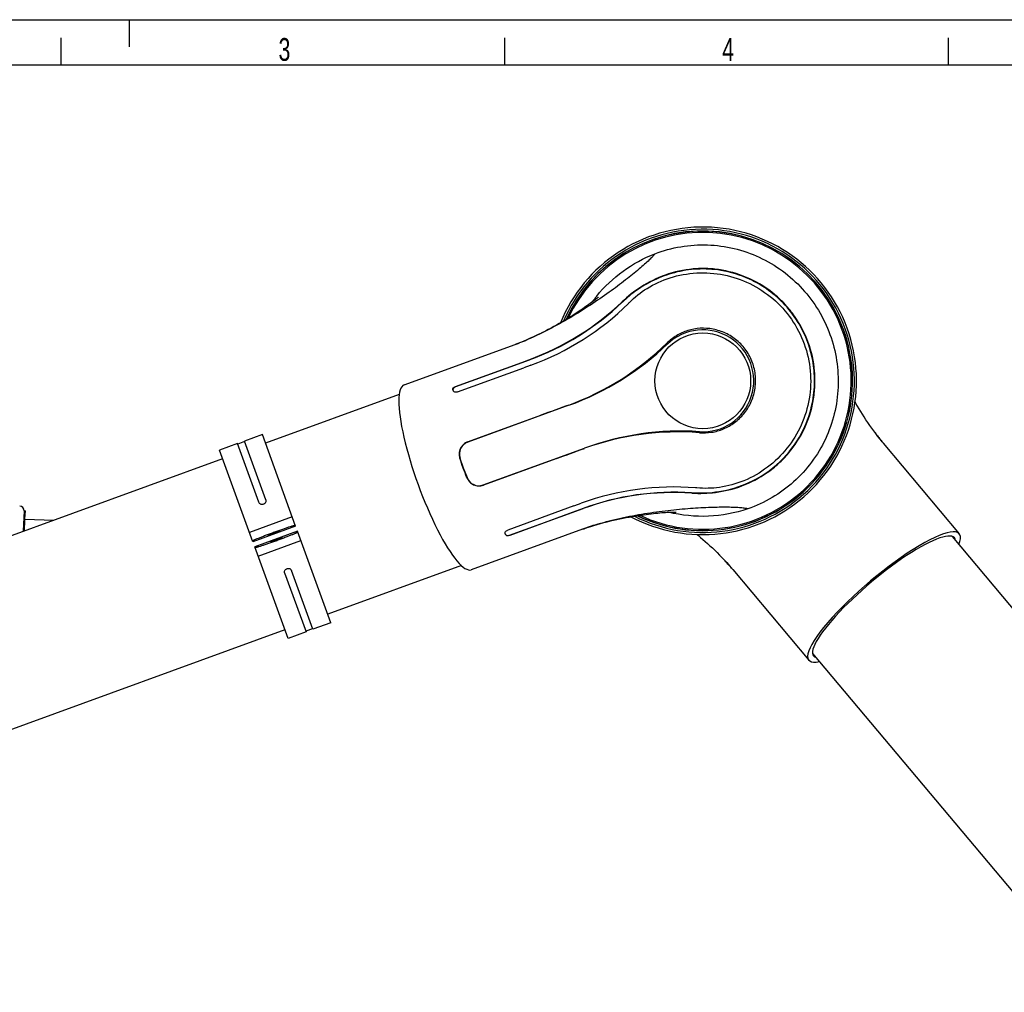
# Model space of a CAD drawing. Extents: x 0 to 420, y 0 to 297.
# Tile 4 of 13: x 118 to 226, y 190 to 297. Entities that reach past the tile are written whole.
import ezdxf

# ---------------------------------------------------------------- set-up
doc = ezdxf.new("R2010")
doc.units = 0
doc.header["$LTSCALE"] = 23.1
for name, color, linetype in [('100001_DXF_CONTINUOUS_LINE', 7, 'CONTINUOUS'), ('100188_DXF_CONTINUOUS_LINE', 7, 'CONTINUOUS'), ('100263_DXF_CONTINUOUS_LINE', 7, 'CONTINUOUS'), ('100279_DXF_CONTINUOUS_LINE', 7, 'CONTINUOUS'), ('100331_DXF_FORMAT', 7, 'CONTINUOUS'), ('100337_DXF_CONTINUOUS_LINE', 7, 'CONTINUOUS'), ('GAS_SPRING_BDXF_CONTINUOUS', 7, 'CONTINUOUS')]:
    doc.layers.add(name, color=color, linetype=linetype)
doc.styles.get("Standard").update_dxf_attribs({"font": 'txt', "width": 0.7})

msp = doc.modelspace()

# ---------------------------------------------------------------- linework, layer by layer
at = {"layer": '100001_DXF_CONTINUOUS_LINE', "color": 7, "linetype": 'CONTINUOUS'}
for p, q in [((174.04, 261.99), (173.69, 261.84)), ((160.18, 256.88), (172.4, 261.33)), ((165.83, 256.71), (173.11, 259.36)), ((173.13, 259.32), (165.84, 256.67)), ((166.05, 256.12), (173.33, 258.77)), ((173.11, 259.36), (173.91, 259.65)), ((173.92, 259.61), (173.13, 259.32)), ((174.04, 259.03), (173.33, 258.77)), ((174.13, 259.06), (174.04, 259.03)), ((165.54, 256.34), (165.58, 256.22)), ((178.3, 254.64), (167.18, 250.6)), ((167.17, 250.62), (175.23, 253.55)), ((212.25, 251.23), (212.02, 251.53)), ((168.89, 245.9), (180.01, 249.94)), ((212.85, 250.49), (212.73, 250.63)), ((221.21, 240.53), (212.85, 250.49)), ((166.33, 248.84), (166.69, 247.76)), ((176.96, 248.8), (168.9, 245.87)), ((166.69, 247.76), (166.67, 247.75)), ((166.69, 247.76), (167.11, 246.7)), ((178.85, 243.59), (171.57, 240.94)), ((178.85, 243.59), (178.94, 243.62)), ((178.94, 243.62), (179.66, 243.88)), ((171.77, 240.38), (179.06, 243.03)), ((179.07, 243), (171.79, 240.35)), ((179.06, 243.03), (179.85, 243.32)), ((179.86, 243.29), (179.07, 243)), ((180.69, 241.34), (181.05, 241.45)), ((179.79, 241.03), (167.57, 236.58)), ((171.28, 240.56), (171.33, 240.44)), ((179.79, 241.03), (179.96, 241.09)), ((195.12, 237.92), (195.38, 237.64)), ((196.3, 236.6), (204.66, 226.65))]:
    msp.add_line(p, q, dxfattribs=at)
for points in [[(181.51, 266.51), (181.52, 266.51), (181.52, 266.51), (181.5, 266.5), (181.47, 266.47), (181.43, 266.44), (181.38, 266.39), (181.31, 266.34), (181.23, 266.27), (181.13, 266.2), (181.03, 266.12), (180.91, 266.03), (180.78, 265.93), (180.65, 265.83), (180.5, 265.72), (180.34, 265.61), (180.17, 265.49), (180, 265.37), (179.81, 265.24), (179.62, 265.11), (179.42, 264.97), (179.2, 264.83), (178.98, 264.69), (178.75, 264.54), (178.52, 264.39), (178.27, 264.24), (178.02, 264.08), (177.75, 263.93), (177.48, 263.77), (177.21, 263.61), (176.92, 263.45), (176.63, 263.28), (176.33, 263.12), (176.03, 262.96), (175.71, 262.79), (175.39, 262.63), (175.06, 262.47), (174.72, 262.3), (174.38, 262.14), (174.04, 261.99)], [(173.69, 261.84), (173.33, 261.69), (172.96, 261.54)], [(172.96, 261.54), (172.59, 261.4), (172.4, 261.33)], [(212.02, 251.53), (211.8, 251.83), (211.58, 252.13), (211.36, 252.44), (211.15, 252.75), (210.94, 253.06), (210.74, 253.36), (210.55, 253.67), (210.36, 253.97), (210.18, 254.27), (210, 254.56), (209.83, 254.85), (209.74, 255.02)], [(212.73, 250.63), (212.49, 250.93), (212.25, 251.23)], [(181.05, 241.45), (181.4, 241.56), (181.76, 241.66), (182.13, 241.76), (182.49, 241.85), (182.85, 241.94), (183.21, 242.02), (183.56, 242.1), (183.91, 242.18), (184.25, 242.25), (184.59, 242.31), (184.92, 242.37), (185.25, 242.43), (185.57, 242.48), (185.88, 242.53), (186.18, 242.58), (186.48, 242.62), (186.77, 242.66), (187.05, 242.69), (187.32, 242.73), (187.58, 242.76), (187.82, 242.78), (188.06, 242.81), (188.29, 242.83), (188.51, 242.85), (188.71, 242.86), (188.91, 242.88), (189.09, 242.89), (189.26, 242.9), (189.42, 242.9), (189.56, 242.91), (189.69, 242.92), (189.8, 242.92), (189.9, 242.92), (189.98, 242.92), (190.04, 242.92), (190.08, 242.92), (190.1, 242.92)], [(179.96, 241.09), (180.32, 241.22), (180.69, 241.34)], [(192.38, 240.46), (192.52, 240.34), (192.76, 240.13), (193.01, 239.91), (193.27, 239.69), (193.53, 239.46), (193.79, 239.22), (194.06, 238.97), (194.32, 238.72), (194.59, 238.46), (194.86, 238.19), (195.12, 237.92)], [(195.38, 237.64), (195.64, 237.36), (195.91, 237.06)], [(195.91, 237.06), (196.17, 236.76), (196.3, 236.6)]]:
    msp.add_lwpolyline(points, dxfattribs=at)
msp.add_circle((193.01, 257.33), 5.26, dxfattribs=at)
for centre, radius, start, end in [((193.01, 257.33), 16.31, 244.9372, 155.0632), ((193.08, 257.1), 15.12, 140.8878, 144.0165), ((163.88, 287.2), 29.32, 289.9922, 313.7358), ((163.88, 287.23), 29.38, 289.9891, 313.6706), ((163.96, 286.98), 29.72, 290.0148, 314.6538), ((163.23, 287.72), 30.75, 314.6483, 314.9195), ((193.01, 257.33), 5.6, 266.2484, 133.7516), ((162.12, 289.09), 29.61, 292.7285, 293.1469), ((164.02, 284.33), 24.48, 290.0069, 291.046), ((163.57, 285.51), 25.74, 291.0396, 291.3072), ((163.09, 286.73), 27.05, 291.3133, 292.3065), ((162.5, 288.18), 28.62, 292.3012, 292.7285), ((167.98, 282.91), 30.06, 290.0486, 314.492), ((167.7, 283.77), 31, 290, 313.7516), ((190.61, 220.81), 31, 86.2484, 110), ((190.28, 221.66), 30.06, 85.508, 109.9514), ((235.54, 269.32), 29.49, 216.899, 217.3264), ((234.76, 268.73), 28.52, 217.3265, 217.7353), ((233.55, 267.79), 26.98, 217.7299, 218.7204), ((167.66, 249.28), 1.4, 110, 198.5), ((232.6, 267.03), 25.76, 218.7266, 218.9044), ((231.65, 266.26), 24.54, 218.8969, 219.9923), ((168.41, 247.21), 1.4, 201.5, 290), ((189.81, 215.95), 29.72, 85.3659, 109.9851), ((189.9, 215.71), 29.38, 86.3294, 110.0109), ((189.89, 215.74), 29.32, 86.2643, 110.0077), ((189.73, 214.94), 30.74, 85.0805, 85.3709), ((188.96, 215.66), 26.98, 107.7299, 108.7204), ((189.43, 214.2), 28.52, 107.3265, 107.7353), ((189.72, 213.27), 29.49, 106.899, 107.3264), ((188.17, 217.97), 24.54, 108.8969, 109.9923), ((188.57, 216.81), 25.76, 108.7266, 108.9044), ((173.73, 217.45), 29.61, 42.7285, 43.1469), ((174.45, 218.12), 28.62, 42.3012, 42.7285), ((175.61, 219.17), 27.05, 41.3133, 42.3065), ((176.6, 220.04), 25.74, 41.0396, 41.3072), ((177.55, 220.86), 24.48, 40.0069, 41.046)]:
    msp.add_arc(centre, radius, start, end, dxfattribs=at)
for centre, major_axis, ratio, start_param, end_param in [((163.88, 246.73), (-3.69, 10.15), 0.212557, 0, 3.141593), ((166.41, 247.65), (-3.43, 10.25), 0.026177, -1.57011, -1.464615), ((166.41, 247.65), (-3.96, 10.05), 0.026177, -1.676978, -1.571482), ((212.93, 233.59), (8.27, 6.94), 0.212557, 5.89666, 9.811304), ((212.93, 233.59), (7.74, 6.49), 0.212557, -0.138032, 3.279624)]:
    msp.add_ellipse(centre, major_axis=major_axis, ratio=ratio, start_param=start_param, end_param=end_param, dxfattribs=at)
for points, knots in [([(187.75, 271.29), (189.57, 271.99), (192.57, 272.49), (196.46, 271.96), (199.26, 270.99), (201.81, 269.48), (204.02, 267.5), (205.79, 265.13), (206.65, 263.34), (206.98, 262.42)], [0, 0, 0, 0, 0.248986, 0.374109, 0.499238, 0.624394, 0.749584, 0.874792, 1, 1, 1, 1]), ([(187.75, 271.29), (187.68, 271.18), (187.47, 270.95), (187.09, 270.57), (186.59, 270.11), (185.74, 269.37), (184.45, 268.33), (182.67, 267.01), (180.64, 265.62), (178.43, 264.24), (176.13, 262.96), (174.55, 262.21), (173.76, 261.87)], [0, 0, 0, 0, 0.022902, 0.054956, 0.095051, 0.142276, 0.255167, 0.387981, 0.534935, 0.690018, 0.847098, 1, 1, 1, 1]), ([(181.35, 266.64), (182.19, 267.67), (184.15, 269.52), (186.51, 270.81), (187.75, 271.29)], [0, 0, 0, 0, 0.499983, 1, 1, 1, 1]), ([(204.6, 261.55), (204.23, 262.57), (203.46, 264.03), (202.1, 265.72), (200.54, 267.21), (198.25, 268.65), (195.67, 269.46), (193.55, 269.69), (191.43, 269.64), (188.89, 269.08), (186.26, 267.77), (184.78, 266.62), (184.15, 266.02)], [0, 0, 0, 0, 0.130906, 0.196308, 0.261504, 0.390878, 0.519449, 0.583742, 0.647971, 0.77496, 0.894807, 1, 1, 1, 1]), ([(204.55, 261.54), (204.26, 262.34), (203.5, 263.9), (201.93, 265.9), (200.11, 267.44), (197.84, 268.74), (195.24, 269.54), (192.41, 269.69), (189.92, 269.3), (187.67, 268.47), (185.75, 267.34), (184.65, 266.44), (184.17, 265.97)], [0, 0, 0, 0, 0.104039, 0.208004, 0.305379, 0.391195, 0.524244, 0.630068, 0.731635, 0.828121, 0.9185, 1, 1, 1, 1]), ([(184.95, 265.94), (185.53, 266.53), (186.92, 267.63), (189.44, 268.78), (192.34, 269.3), (195.35, 269.09), (198.23, 268.12), (200.79, 266.45), (202.85, 264.18), (203.8, 262.35), (204.15, 261.39)], [0, 0, 0, 0, 0.105681, 0.225594, 0.352503, 0.480628, 0.609153, 0.73855, 0.868957, 1, 1, 1, 1]), ([(198.47, 259.32), (198.3, 259.8), (197.83, 260.7), (196.81, 261.81), (195.55, 262.61), (194.16, 263.06), (192.73, 263.16), (191.35, 262.9), (190.09, 262.34), (189.37, 261.78), (189.05, 261.47)], [0, 0, 0, 0, 0.131861, 0.262538, 0.391316, 0.517847, 0.641991, 0.763635, 0.882752, 1, 1, 1, 1]), ([(206.98, 262.42), (207.32, 261.5), (207.81, 259.58), (207.97, 256.63), (207.56, 253.69), (206.57, 250.9), (205.05, 248.35), (202.41, 245.45), (199.8, 243.9), (197.95, 243.27)], [0, 0, 0, 0, 0.125208, 0.250416, 0.375606, 0.500762, 0.625891, 0.751014, 1, 1, 1, 1]), ([(191.79, 245.04), (192.78, 244.97), (194.94, 245.07), (198.35, 246.07), (201.59, 248.24), (203.89, 251.27), (205.02, 254.29), (205.36, 256.92), (205.21, 259.3), (204.82, 260.81), (204.55, 261.54)], [0, 0, 0, 0, 0.121144, 0.259538, 0.425805, 0.585518, 0.713046, 0.812239, 0.905693, 1, 1, 1, 1]), ([(191.8, 244.99), (192.67, 244.94), (194.55, 245), (197.4, 245.69), (199.71, 246.9), (201.36, 248.22), (202.84, 249.76), (204.3, 252.03), (205.12, 254.61), (205.36, 256.76), (205.32, 258.92), (204.97, 260.54), (204.6, 261.55)], [0, 0, 0, 0, 0.105195, 0.225039, 0.352028, 0.416266, 0.480573, 0.609175, 0.738516, 0.803698, 0.869095, 1, 1, 1, 1]), ([(204.15, 261.39), (204.5, 260.43), (204.95, 258.42), (204.83, 255.35), (203.94, 252.43), (202.36, 249.84), (200.19, 247.74), (197.63, 246.27), (194.96, 245.53), (193.19, 245.49), (192.37, 245.56)], [0, 0, 0, 0, 0.131034, 0.261419, 0.390774, 0.519316, 0.647485, 0.774398, 0.894303, 1, 1, 1, 1]), ([(192.63, 251.63), (193.08, 251.59), (193.99, 251.63), (195.31, 252), (196.54, 252.7), (197.57, 253.69), (198.35, 254.93), (198.79, 256.35), (198.86, 257.86), (198.64, 258.85), (198.47, 259.32)], [0, 0, 0, 0, 0.117253, 0.236369, 0.358013, 0.482156, 0.608687, 0.737464, 0.86814, 1, 1, 1, 1]), ([(165.54, 256.34), (165.53, 256.37), (165.53, 256.45), (165.59, 256.56), (165.69, 256.65), (165.78, 256.69), (165.83, 256.71)], [0, 0, 0, 0, 0.194285, 0.423723, 0.697672, 1, 1, 1, 1]), ([(165.84, 256.67), (165.76, 256.64), (165.61, 256.56), (165.53, 256.39), (165.55, 256.33)], [0, 0, 0, 0, 0.570995, 1, 1, 1, 1]), ([(166.05, 256.12), (166, 256.1), (165.9, 256.08), (165.76, 256.08), (165.64, 256.13), (165.59, 256.19), (165.58, 256.22)], [0, 0, 0, 0, 0.296958, 0.569548, 0.802354, 1, 1, 1, 1]), ([(167.17, 250.62), (167, 250.56), (166.68, 250.37), (166.34, 249.91), (166.2, 249.37), (166.25, 249), (166.31, 248.83)], [0, 0, 0, 0, 0.251359, 0.501279, 0.750312, 1, 1, 1, 1]), ([(167.09, 246.69), (167.16, 246.52), (167.36, 246.21), (167.81, 245.88), (168.36, 245.75), (168.73, 245.81), (168.9, 245.87)], [0, 0, 0, 0, 0.249689, 0.498721, 0.748641, 1, 1, 1, 1]), ([(197.95, 243.27), (197.82, 243.3), (197.52, 243.35), (196.98, 243.4), (196.3, 243.43), (195.17, 243.45), (193.51, 243.41), (191.29, 243.28), (188.84, 243.04), (186.26, 242.67), (183.68, 242.17), (181.98, 241.73), (181.15, 241.48)], [0, 0, 0, 0, 0.022903, 0.054965, 0.095072, 0.142315, 0.255247, 0.388103, 0.535082, 0.690163, 0.847198, 1, 1, 1, 1]), ([(197.95, 243.27), (196.56, 242.79), (193.64, 242.25), (190.68, 242.54), (189.25, 242.9)], [0, 0, 0, 0, 0.500028, 1, 1, 1, 1]), ([(171.28, 240.56), (171.27, 240.59), (171.27, 240.67), (171.33, 240.78), (171.43, 240.87), (171.52, 240.92), (171.57, 240.94)], [0, 0, 0, 0, 0.197646, 0.430452, 0.703042, 1, 1, 1, 1]), ([(171.31, 240.48), (171.32, 240.46), (171.34, 240.43), (171.37, 240.4), (171.38, 240.4)], [0, 0, 0, 0, 0.735606, 1, 1, 1, 1]), ([(171.79, 240.35), (171.74, 240.33), (171.64, 240.31), (171.5, 240.31), (171.39, 240.35), (171.34, 240.41), (171.33, 240.44)], [0, 0, 0, 0, 0.302328, 0.576277, 0.805715, 1, 1, 1, 1]), ([(171.38, 240.4), (171.4, 240.38), (171.53, 240.33), (171.67, 240.35), (171.77, 240.38)], [0, 0, 0, 0, 0.214434, 1, 1, 1, 1])]:
    msp.add_open_spline(points, degree=3, knots=knots, dxfattribs=at)
for points in [[(178.29, 254.67), (177.27, 254.3), (176.25, 253.93), (175.23, 253.55)], [(176.96, 248.8), (177.98, 249.17), (179, 249.54), (180.02, 249.91)]]:
    msp.add_open_spline(points, degree=3, dxfattribs=at)
at = {"layer": '100188_DXF_CONTINUOUS_LINE', "color": 7, "linetype": 'CONTINUOUS'}
for p, q in [((144.61, 251.43), (142.64, 250.71)), ((148.27, 241.37), (144.61, 251.43)), ((141.88, 250.43), (139.91, 249.72)), ((144.22, 243.99), (141.88, 250.43)), ((142.66, 250.65), (141.9, 250.38)), ((144.98, 244.26), (142.64, 250.71)), ((143.57, 239.66), (139.91, 249.72)), ((147.9, 242.39), (143.2, 240.68)), ((148.27, 241.37), (143.57, 239.66)), ((148.47, 240.81), (143.77, 239.1)), ((152.13, 230.75), (148.47, 240.81)), ((144.15, 238.07), (148.85, 239.78)), ((147.43, 229.04), (143.77, 239.1)), ((147.05, 236.23), (149.41, 229.76)), ((147.33, 236.71), (147.29, 236.69)), ((150.16, 230.04), (147.81, 236.5)), ((152.13, 230.75), (150.16, 230.04)), ((149.41, 229.76), (147.43, 229.04)), ((150.14, 230.09), (149.39, 229.82))]:
    msp.add_line(p, q, dxfattribs=at)
for centre in [(145.88, 240.61), (146.16, 239.86)]:
    msp.add_ellipse(centre, major_axis=(0.658, 0.239), ratio=0.034921, dxfattribs=at)
for points, knots in [([(144.73, 243.77), (144.68, 243.75), (144.58, 243.73), (144.42, 243.77), (144.3, 243.85), (144.24, 243.94), (144.22, 243.99)], [0, 0, 0, 0, 0.258263, 0.511959, 0.758885, 1, 1, 1, 1]), ([(144.98, 244.26), (145, 244.22), (145.01, 244.12), (144.97, 243.97), (144.87, 243.84), (144.78, 243.78), (144.73, 243.77)], [0, 0, 0, 0, 0.241164, 0.488121, 0.741848, 1, 1, 1, 1]), ([(143.53, 239.76), (143.53, 239.76), (143.55, 239.78), (143.58, 239.79), (143.63, 239.82), (143.71, 239.86), (143.8, 239.9), (143.97, 239.97), (144.22, 240.07), (144.57, 240.21), (144.97, 240.37), (145.4, 240.53), (145.85, 240.69), (146.31, 240.86), (146.74, 241.01), (147.15, 241.15), (147.5, 241.27), (147.76, 241.35), (147.93, 241.4), (148.04, 241.43), (148.11, 241.45), (148.18, 241.47), (148.21, 241.47), (148.23, 241.47), (148.23, 241.47)], [0, 0, 0, 0, 0.002948, 0.010325, 0.022337, 0.038907, 0.059896, 0.085106, 0.147201, 0.222828, 0.309089, 0.402677, 0.5, 0.597323, 0.690911, 0.777172, 0.852799, 0.914894, 0.940104, 0.961093, 0.977663, 0.989675, 0.997052, 1, 1, 1, 1]), ([(148.51, 240.71), (148.51, 240.71), (148.49, 240.69), (148.46, 240.67), (148.41, 240.65), (148.33, 240.61), (148.24, 240.57), (148.07, 240.5), (147.82, 240.39), (147.47, 240.26), (147.07, 240.1), (146.64, 239.94), (146.19, 239.77), (145.74, 239.61), (145.3, 239.46), (144.9, 239.32), (144.54, 239.2), (144.28, 239.12), (144.11, 239.06), (144.01, 239.04), (143.93, 239.01), (143.87, 239), (143.83, 239), (143.81, 239), (143.81, 239)], [0, 0, 0, 0, 0.002948, 0.010325, 0.022337, 0.038907, 0.059896, 0.085106, 0.147201, 0.222828, 0.309089, 0.402677, 0.5, 0.597323, 0.690911, 0.777172, 0.852799, 0.914894, 0.940104, 0.961093, 0.977663, 0.989675, 0.997052, 1, 1, 1, 1]), ([(147.05, 236.23), (147.04, 236.27), (147.02, 236.37), (147.06, 236.51), (147.16, 236.62), (147.24, 236.67), (147.29, 236.69)], [0, 0, 0, 0, 0.241219, 0.488185, 0.741912, 1, 1, 1, 1]), ([(147.33, 236.71), (147.38, 236.72), (147.48, 236.74), (147.62, 236.71), (147.74, 236.63), (147.79, 236.55), (147.81, 236.5)], [0, 0, 0, 0, 0.258195, 0.511901, 0.758844, 1, 1, 1, 1])]:
    msp.add_open_spline(points, degree=3, knots=knots, dxfattribs=at)
at = {"layer": '100263_DXF_CONTINUOUS_LINE', "color": 7, "linetype": 'CONTINUOUS'}
for p, q in [((159.64, 255.83), (144.95, 250.49)), ((140.25, 248.78), (78.58, 226.33)), ((166.48, 237.04), (151.79, 231.69)), ((147.09, 229.98), (85.42, 207.53))]:
    msp.add_line(p, q, dxfattribs=at)
at = {"layer": '100279_DXF_CONTINUOUS_LINE', "color": 7, "linetype": 'CONTINUOUS'}
for p, q in [((220.4, 240.24), (251.64, 203.02)), ((205.08, 227.39), (236.32, 190.16))]:
    msp.add_line(p, q, dxfattribs=at)
at = {"layer": '100331_DXF_FORMAT', "color": 7, "linetype": 'CONTINUOUS'}
for p, q in [((0, 297), (420, 297)), ((130, 294), (130, 297)), ((122.5, 292), (122.5, 295)), ((171.25, 292), (171.25, 295)), ((220, 292), (220, 295)), ((415, 292), (25, 292))]:
    msp.add_line(p, q, dxfattribs=at)
at = {"layer": '100337_DXF_CONTINUOUS_LINE', "color": 7, "linetype": 'CONTINUOUS'}
for radius, start, end in [(16.89, 242.1279, 157.8645), (16.66, 243.1587, 156.8447), (16.46, 244.1361, 155.8688), (16.45, 244.2056, 155.7979)]:
    msp.add_arc((193.01, 257.33), radius, start, end, dxfattribs=at)
at = {"layer": 'GAS_SPRING_BDXF_CONTINUOUS', "color": 7, "linetype": 'CONTINUOUS'}
for p, q in [((118.43, 243.05), (118.34, 240.8)), ((118.43, 243.05), (118.57, 243.04)), ((118.53, 242.19), (118.57, 243.04)), ((118.48, 240.85), (118.53, 242.05)), ((118.53, 242.05), (118.53, 242.19)), ((118.53, 242.15), (121.69, 242.02))]:
    msp.add_line(p, q, dxfattribs=at)
msp.add_arc((117.93, 243.07), 0.5, 357.6855, 87.6855, dxfattribs=at)

# ---------------------------------------------------------------- texts
at = {"layer": '100331_DXF_FORMAT', "color": 7, "linetype": 'CONTINUOUS', "char_height": 2.5, "attachment_point": 1}
for s, insert, width in [('3', (146.39, 294.98), 2.6786), ('4', (195.14, 294.98), 2.9464)]:
    msp.add_mtext(s, dxfattribs=dict(at, insert=insert, width=width))

doc.saveas('drawing.dxf')
